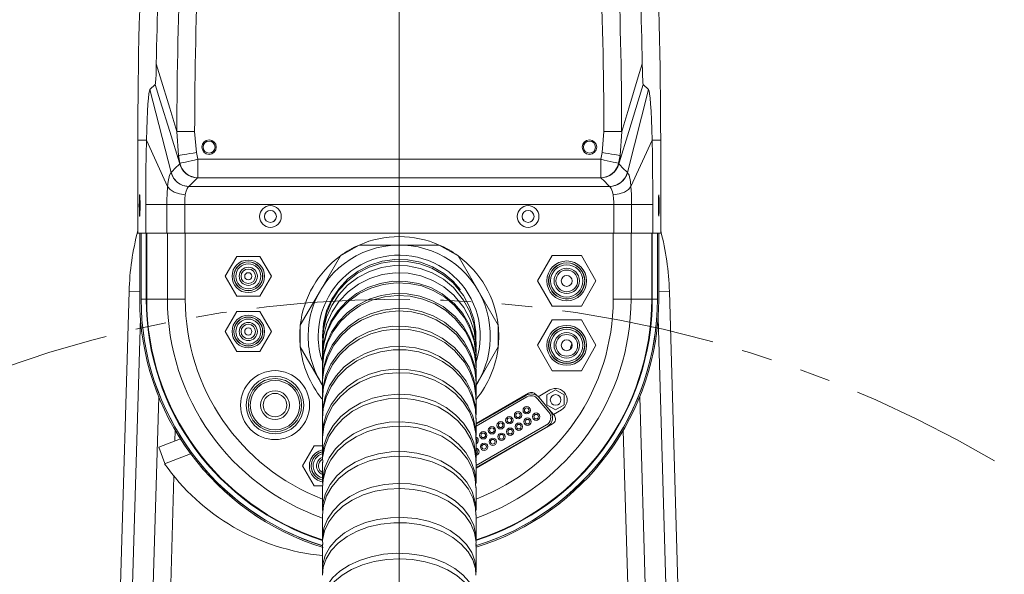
# Model space of a CAD drawing. Extents: x 13 to 426, y 7 to 274.
# Tile 10 of 14: x 204 to 245, y 160 to 183. Entities that reach past the tile are written whole.
import ezdxf

# ---------------------------------------------------------------- set-up
doc = ezdxf.new("R2010")
doc.units = 0
doc.header["$MEASUREMENT"] = 0
doc.header["$PDSIZE"] = -1
doc.linetypes.add('PHANTOM', pattern=[12.7, 6.35, -1.27, 1.27, -1.27, 1.27, -1.27])
doc.styles.add('SLDTEXTSTYLE0', font='txt', dxfattribs={"width": 0.75})
doc.dimstyles.new('SLDDIMSTYLE0', dxfattribs={"dimtxt": 4.233333, "dimasz": 3.9624, "dimexe": 3.175, "dimexo": 0.0625, "dimgap": 1.058333, "dimtad": 0, "dimtih": 1, "dimtoh": 1, "dimdec": 0, "dimlfac": 6.666667, "dimzin": 12, "dimdsep": 46, "dimtxsty": 'Standard', "dimsah": 1, "dimcen": 0.09, "dimclrd": 7, "dimclre": 7, "dimclrt": 7, "dimadec": 0, "dimazin": 0, "dimtfac": 1, "dimtofl": 0, "dimtmove": 0, "dimatfit": 3, "dimfxl": 1, "dimtolj": 1, "dimtzin": 12, "dimarcsym": 0})
doc.dimstyles.new('SLDDIMSTYLE1', dxfattribs={"dimtxt": 4.233333, "dimasz": 3.9624, "dimexe": 3.175, "dimexo": 0.0625, "dimgap": 1.058333, "dimtad": 0, "dimtih": 1, "dimtoh": 1, "dimdec": 0, "dimlfac": 6.666667, "dimzin": 12, "dimdsep": 46, "dimtxsty": 'Standard', "dimsah": 1, "dimcen": 0.09, "dimclrd": 7, "dimclre": 7, "dimclrt": 7, "dimadec": 0, "dimazin": 0, "dimtfac": 1, "dimtdec": 4, "dimtofl": 0, "dimtmove": 0, "dimatfit": 3, "dimfxl": 1, "dimtolj": 1, "dimtzin": 12, "dimarcsym": 0})
doc.dimstyles.new('SLDDIMSTYLE2', dxfattribs={"dimtxt": 4.233333, "dimasz": 3.9624, "dimexe": 3.175, "dimexo": 0.0625, "dimgap": 1.058333, "dimtad": 0, "dimtih": 1, "dimtoh": 1, "dimdec": 0, "dimlfac": 6.666667, "dimzin": 12, "dimdsep": 46, "dimtxsty": 'Standard', "dimsah": 1, "dimcen": 0.09, "dimclrd": 7, "dimclre": 7, "dimclrt": 7, "dimadec": 0, "dimazin": 0, "dimtfac": 1, "dimtdec": 4, "dimtmove": 0, "dimatfit": 3, "dimfxl": 1, "dimtolj": 1, "dimtzin": 12, "dimarcsym": 0})

# ---------------------------------------------------------------- blocks, each defined once
blk = doc.blocks.new('*D2')
at = {"color": 7}
for p, q in [((163.644, 233.153), (158.644, 233.153)), ((175.821, 209.343), (163.644, 233.153))]:
    blk.add_line(p, q, dxfattribs=at)
for p in [(175.821, 209.343), (220.011, 122.938)]:
    blk.add_point(p, dxfattribs=at)
blk.add_solid([(175.821, 209.343), (174.605, 213.172), (173.429, 212.57)], dxfattribs=at)
at = {"color": 7, "char_height": 3.175, "attachment_point": 7, "style": 'SLDTEXTSTYLE0'}
for s, insert in [('MAXIMUM INTRUSION', (113.685, 237.066)), ('CONTACT RADIUS', (117.628, 232.024)), ('647mm (25.50in)', (119.143, 226.982))]:
    blk.add_mtext(s, dxfattribs=dict(at, insert=insert))
blk = doc.blocks.new('*D3')
at = {"color": 7}
for p, q in [((246.48, 208.957), (258.313, 247.415)), ((258.313, 247.415), (263.313, 247.415))]:
    blk.add_line(p, q, dxfattribs=at)
for p in [(246.48, 208.957), (220.011, 122.938)]:
    blk.add_point(p, dxfattribs=at)
blk.add_solid([(246.48, 208.957), (248.276, 212.55), (247.014, 212.939)], dxfattribs=at)
at = {"color": 7, "char_height": 3.175, "attachment_point": 7, "style": 'SLDTEXTSTYLE0'}
for s, insert in [('MAXIMUM RADIAL REACH', (264.901, 251.328)), ('FUNCTIONAL AREA', (272.461, 246.286)), ('600mm (23.62in)', (274.994, 241.244))]:
    blk.add_mtext(s, dxfattribs=dict(at, insert=insert))
blk = doc.blocks.new('*D4')
at = {"color": 7}
for p, q in [((234.707, 142.403), (293.432, 220.188)), ((293.432, 220.188), (298.432, 220.188))]:
    blk.add_line(p, q, dxfattribs=at)
for p in [(234.707, 142.403), (205.315, 103.472)]:
    blk.add_point(p, dxfattribs=at)
blk.add_solid([(234.707, 142.403), (237.621, 145.167), (236.567, 145.963)], dxfattribs=at)
at = {"color": 7, "char_height": 3.175, "attachment_point": 7, "style": 'SLDTEXTSTYLE0'}
for s, insert in [('MINIMUM RADIAL REACH', (300.02, 221.58)), ('162.6mm (6.40in)', (308.718, 216.538))]:
    blk.add_mtext(s, dxfattribs=dict(at, insert=insert))
blk = doc.blocks.new('*D5')
at = {"color": 7}
for p, q in [((220.011, 214.208), (220.011, 235.407)), ((125.041, 97.49), (111.374, 93.828))]:
    blk.add_line(p, q, dxfattribs=at)
for start, end in [(90, 147.09653), (150.19212, 195)]:
    blk.add_arc((220.011, 122.938), 109.294, start, end, dxfattribs=at)
for p in [(220.011, 212.938), (220.011, 122.938), (220.011, 122.938), (126.268, 97.819)]:
    blk.add_point(p, dxfattribs=at)
for points in [[(220.011, 232.232), (216.037, 232.82), (216.061, 231.5)], [(114.441, 94.65), (114.126, 98.655), (112.844, 98.336)]]:
    blk.add_solid(points, dxfattribs=at)
at = {"color": 7, "insert": (122.303, 178.659), "char_height": 3.175, "attachment_point": 7, "style": 'SLDTEXTSTYLE0'}
blk.add_mtext('105%%d', dxfattribs=at)
blk = doc.blocks.new('*D6')
at = {"color": 7}
for p, q in [((220.011, 214.208), (220.011, 235.365)), ((314.981, 97.49), (328.608, 93.839))]:
    blk.add_line(p, q, dxfattribs=at)
for start, end in [(39.89202, 90), (345, 36.52642)]:
    blk.add_arc((220.011, 122.938), 109.253, start, end, dxfattribs=at)
for p in [(220.011, 212.938), (220.011, 122.938), (220.011, 122.938), (313.754, 97.819)]:
    blk.add_point(p, dxfattribs=at)
for points in [[(220.011, 232.19), (223.96, 231.458), (223.984, 232.779)], [(325.541, 94.661), (327.138, 98.347), (325.856, 98.665)]]:
    blk.add_solid(points, dxfattribs=at)
at = {"color": 7, "insert": (301.517, 189.356), "char_height": 3.175, "attachment_point": 7, "style": 'SLDTEXTSTYLE0'}
blk.add_mtext('105%%d', dxfattribs=at)

msp = doc.modelspace()

# ---------------------------------------------------------------- linework, layer by layer
at = {"color": 7, "linetype": 'Continuous', "lineweight": 0}
msp.add_line((220.011, 122.938), (220.011, 212.938), dxfattribs=at)
at = {"color": 7, "linetype": 'Continuous', "lineweight": 15}
for p, q in [((209.685, 180.368), (209.905, 180.587)), ((209.685, 180.368), (210.563, 176.936)), ((229.459, 176.936), (230.337, 180.368)), ((230.116, 180.587), (230.337, 180.368)), ((210.866, 177.641), (210.802, 178.633)), ((211.539, 178.632), (211.613, 177.768)), ((228.409, 177.768), (228.482, 178.632)), ((229.22, 178.633), (229.155, 177.641)), ((209.542, 178.275), (209.186, 178.275)), ((209.186, 178.275), (209.186, 174.431)), ((209.542, 178.275), (210.418, 176.357)), ((229.603, 176.357), (230.48, 178.275)), ((230.48, 178.275), (230.835, 178.275)), ((230.835, 174.431), (230.835, 178.275)), ((211.613, 177.768), (211.668, 177.486)), ((228.353, 177.486), (228.409, 177.768)), ((210.927, 177.319), (210.866, 177.641)), ((210.923, 177.293), (210.909, 177.336)), ((211.668, 177.486), (228.353, 177.486)), ((211.668, 176.724), (211.668, 177.486)), ((228.353, 176.724), (228.353, 177.486)), ((229.155, 177.641), (229.095, 177.319)), ((229.112, 177.336), (229.099, 177.293)), ((210.563, 176.937), (210.562, 176.937)), ((210.923, 177.293), (210.927, 177.319)), ((229.095, 177.319), (229.099, 177.293)), ((229.458, 176.937), (229.459, 176.937)), ((211.668, 176.724), (211.66, 176.719)), ((228.353, 176.724), (211.668, 176.724)), ((228.361, 176.719), (228.353, 176.724)), ((211.301, 176.364), (211.298, 176.361)), ((211.301, 176.364), (228.72, 176.364)), ((228.723, 176.361), (228.72, 176.364)), ((209.513, 175.614), (210.39, 175.614)), ((209.513, 174.431), (209.513, 175.614)), ((210.39, 175.614), (211.127, 175.614)), ((210.39, 174.431), (210.39, 175.614)), ((228.894, 175.614), (211.127, 175.614)), ((211.127, 175.614), (211.127, 174.431)), ((228.894, 175.614), (229.632, 175.614)), ((228.894, 174.431), (228.894, 175.614)), ((229.632, 175.614), (229.632, 174.431)), ((229.632, 175.614), (230.508, 175.614)), ((230.508, 175.614), (230.508, 174.431)), ((209.513, 174.431), (209.186, 174.431)), ((209.266, 174.431), (209.266, 171.688)), ((209.324, 174.431), (209.324, 171.688)), ((209.324, 171.688), (209.324, 174.431)), ((209.513, 174.431), (210.39, 174.431)), ((209.534, 171.688), (209.534, 174.431)), ((209.558, 174.431), (209.558, 171.688)), ((210.39, 174.431), (211.127, 174.431)), ((210.414, 171.688), (210.414, 174.431)), ((228.894, 174.431), (211.127, 174.431)), ((211.151, 174.431), (211.151, 171.688)), ((228.87, 171.688), (228.87, 174.431)), ((228.894, 174.431), (229.632, 174.431)), ((229.608, 174.431), (229.608, 171.688)), ((229.632, 174.431), (230.508, 174.431)), ((230.463, 171.688), (230.463, 174.431)), ((230.487, 174.431), (230.487, 171.688)), ((230.835, 174.431), (230.508, 174.431)), ((230.697, 171.688), (230.697, 174.431)), ((230.698, 174.431), (230.698, 171.688)), ((230.756, 171.688), (230.756, 174.431)), ((218.352, 173.935), (217.574, 173.486)), ((220.011, 173.935), (218.352, 173.935)), ((221.67, 173.935), (220.011, 173.935)), ((222.448, 173.486), (221.67, 173.935)), ((213.286, 173.465), (212.81, 172.64)), ((214.239, 173.465), (213.286, 173.465)), ((214.715, 172.64), (214.239, 173.465)), ((217.574, 173.486), (216.745, 172.049)), ((223.278, 172.049), (222.448, 173.486)), ((226.339, 173.5), (225.732, 172.45)), ((227.551, 173.5), (226.339, 173.5)), ((228.157, 172.45), (227.551, 173.5)), ((212.81, 172.64), (213.286, 171.815)), ((214.239, 171.815), (214.715, 172.64)), ((225.732, 172.45), (226.339, 171.4)), ((227.551, 171.4), (228.157, 172.45)), ((216.745, 172.049), (215.915, 170.613)), ((224.107, 170.613), (223.278, 172.049)), ((208.382, 156.864), (208.825, 172.015)), ((209.266, 172.002), (208.825, 172.015)), ((209.534, 171.688), (209.324, 171.688)), ((209.324, 171.688), (209.324, 171.688)), ((209.558, 171.688), (209.534, 171.688)), ((210.414, 171.688), (209.558, 171.688)), ((210.414, 171.688), (211.151, 171.688)), ((213.286, 171.815), (214.239, 171.815)), ((229.608, 171.688), (228.87, 171.688)), ((229.608, 171.688), (230.463, 171.688)), ((230.463, 171.688), (230.487, 171.688)), ((230.487, 171.688), (230.697, 171.688)), ((230.698, 171.688), (230.697, 171.688)), ((230.756, 172.002), (231.196, 172.015)), ((231.639, 156.864), (231.196, 172.015)), ((226.339, 171.4), (227.551, 171.4)), ((207.901, 123.292), (209.294, 170.915)), ((213.286, 171.179), (212.81, 170.354)), ((214.239, 171.179), (213.286, 171.179)), ((214.715, 170.354), (214.239, 171.179)), ((226.339, 170.833), (225.732, 169.783)), ((227.551, 170.833), (226.339, 170.833)), ((228.157, 169.783), (227.551, 170.833)), ((232.121, 123.292), (230.728, 170.915)), ((215.915, 170.613), (215.915, 169.714)), ((224.107, 169.714), (224.107, 170.613)), ((212.81, 170.354), (213.286, 169.529)), ((214.239, 169.529), (214.715, 170.354)), ((215.915, 169.714), (216.745, 168.278)), ((216.83, 169.93), (216.83, 169.71)), ((216.83, 169.657), (216.83, 169.35)), ((223.192, 169.71), (223.192, 169.93)), ((223.192, 169.35), (223.192, 169.657)), ((223.278, 168.278), (224.107, 169.714)), ((225.732, 169.783), (226.339, 168.733)), ((227.551, 168.733), (228.157, 169.783)), ((213.286, 169.529), (214.239, 169.529)), ((216.83, 169.28), (216.83, 168.888)), ((223.192, 168.888), (223.192, 169.28)), ((216.83, 168.801), (216.83, 168.325)), ((223.192, 168.325), (223.192, 168.801)), ((226.339, 168.733), (227.551, 168.733)), ((216.745, 168.278), (216.83, 168.13)), ((216.83, 168.221), (216.83, 167.664)), ((223.192, 168.13), (223.278, 168.278)), ((223.192, 167.664), (223.192, 168.221)), ((208.756, 123.267), (210.054, 167.647)), ((225.366, 167.8), (223.192, 166.545)), ((225.259, 167.712), (223.192, 166.519)), ((225.298, 167.646), (223.192, 166.431)), ((225.298, 167.646), (223.192, 166.431)), ((225.717, 167.693), (225.666, 167.751)), ((226.201, 167.02), (225.741, 167.568)), ((226.201, 167.02), (225.741, 167.568)), ((226.247, 167.935), (225.763, 167.655)), ((226.26, 167.069), (225.8, 167.617)), ((226.485, 167.935), (226.128, 167.729)), ((226.128, 167.729), (226.128, 167.316)), ((226.842, 167.729), (226.485, 167.935)), ((226.842, 167.316), (226.842, 167.729)), ((229.967, 167.647), (231.265, 123.267)), ((216.83, 167.544), (216.83, 166.905)), ((223.164, 167.281), (223.186, 166.882)), ((223.192, 166.905), (223.192, 167.544)), ((226.128, 167.316), (226.485, 167.11)), ((226.396, 166.921), (226.134, 167.218)), ((226.485, 167.11), (226.842, 167.316)), ((216.83, 166.769), (216.83, 166.053)), ((223.192, 166.053), (223.192, 166.769)), ((226.396, 166.921), (226.723, 167.11)), ((226.421, 166.893), (226.396, 166.921)), ((223.192, 164.697), (226.36, 166.526)), ((223.192, 164.807), (226.108, 166.491)), ((223.192, 164.807), (226.108, 166.491)), ((223.192, 164.719), (226.146, 166.425)), ((210.738, 166.258), (210.726, 165.821)), ((223.181, 166.283), (223.181, 166.033)), ((230.541, 123.245), (229.283, 166.258)), ((210.052, 165.563), (210.952, 165.908)), ((210.052, 165.563), (210.311, 164.887)), ((216.486, 165.616), (216.01, 164.791)), ((216.83, 165.616), (216.486, 165.616)), ((216.83, 165.902), (216.83, 165.109)), ((223.192, 165.109), (223.192, 165.902)), ((211.374, 165.295), (210.294, 164.88)), ((223.191, 165.19), (223.177, 164.978)), ((216.01, 164.791), (216.486, 163.966)), ((216.83, 164.943), (216.83, 164.077)), ((223.192, 164.077), (223.192, 164.943)), ((210.683, 164.365), (209.481, 123.245)), ((216.486, 163.966), (216.84, 163.966)), ((216.83, 163.896), (216.83, 162.961)), ((223.192, 162.961), (223.192, 163.896)), ((223.171, 163.24), (223.183, 162.941)), ((216.83, 162.767), (216.83, 161.764)), ((223.192, 161.764), (223.192, 162.767)), ((223.19, 161.849), (223.18, 161.7)), ((216.83, 161.557), (216.83, 160.492)), ((223.192, 160.492), (223.192, 161.557)), ((223.19, 160.401), (223.179, 160.345))]:
    msp.add_line(p, q, dxfattribs=at)
at = {"color": 7, "linetype": 'Continuous', "lineweight": 15, "flags": 128}
for points in [[(209.905, 180.587), (209.914, 180.613), (209.924, 180.682), (209.933, 180.806), (209.941, 180.996), (209.947, 181.207), (209.952, 181.441)], [(209.952, 181.441), (210.116, 180.901), (210.51, 179.598), (210.802, 178.633)], [(229.22, 178.633), (229.511, 179.598), (229.905, 180.901), (230.07, 181.441)], [(230.07, 181.441), (230.076, 181.146), (230.082, 180.933), (230.091, 180.768), (230.102, 180.645), (230.116, 180.587)], [(209.542, 178.275), (209.554, 178.72), (209.569, 179.121), (209.586, 179.473), (209.605, 179.773), (209.624, 180.016), (209.645, 180.198), (209.665, 180.316), (209.685, 180.368)], [(210.909, 177.336), (210.51, 178.633), (210.115, 179.91), (209.905, 180.587)], [(230.116, 180.587), (229.906, 179.91), (229.511, 178.633), (229.112, 177.336)], [(230.337, 180.368), (230.357, 180.316), (230.377, 180.197), (230.397, 180.016), (230.417, 179.775), (230.435, 179.475), (230.452, 179.123), (230.467, 178.72), (230.48, 178.275)], [(210.802, 178.633), (210.843, 178.633), (210.903, 178.633), (210.98, 178.633), (211.073, 178.633), (211.178, 178.633), (211.293, 178.632), (211.415, 178.632), (211.539, 178.632)], [(229.22, 178.633), (229.178, 178.633), (229.118, 178.633), (229.041, 178.633), (228.948, 178.633), (228.843, 178.633), (228.728, 178.632), (228.607, 178.632), (228.482, 178.632)], [(209.513, 175.614), (209.515, 176.315), (209.52, 177.006), (209.529, 177.665), (209.542, 178.275)], [(230.48, 178.275), (230.492, 177.666), (230.501, 177.006), (230.506, 176.315), (230.508, 175.614)], [(210.866, 177.641), (210.894, 177.646), (210.945, 177.654), (211.019, 177.667), (211.112, 177.683), (211.222, 177.701), (211.345, 177.722), (211.476, 177.745), (211.613, 177.768)], [(228.409, 177.768), (228.545, 177.745), (228.677, 177.722), (228.799, 177.701), (228.909, 177.683), (229.002, 177.667), (229.076, 177.654), (229.127, 177.646), (229.155, 177.641)], [(210.866, 177.641), (210.869, 177.602), (210.873, 177.564), (210.877, 177.526), (210.882, 177.488), (210.888, 177.45), (210.894, 177.412), (210.902, 177.374), (210.909, 177.336)], [(210.927, 177.319), (210.949, 177.324), (210.997, 177.334), (211.068, 177.351), (211.16, 177.371), (211.271, 177.396), (211.395, 177.424), (211.529, 177.455), (211.668, 177.486)], [(228.353, 177.486), (228.492, 177.455), (228.626, 177.424), (228.75, 177.396), (228.861, 177.371), (228.953, 177.351), (229.025, 177.334), (229.072, 177.324), (229.095, 177.319)], [(229.112, 177.336), (229.12, 177.374), (229.127, 177.412), (229.133, 177.45), (229.139, 177.488), (229.144, 177.526), (229.148, 177.564), (229.152, 177.602), (229.155, 177.641)], [(210.418, 176.357), (210.442, 176.566), (210.497, 176.824), (210.555, 176.931), (210.563, 176.935), (210.563, 176.935)], [(210.562, 176.937), (210.664, 176.708), (210.833, 176.523), (211.053, 176.403), (211.298, 176.361)], [(210.563, 176.937), (210.617, 176.991), (210.724, 177.097), (210.923, 177.293)], [(210.563, 176.937), (210.604, 176.819), (210.664, 176.708), (210.741, 176.609), (210.834, 176.524), (210.939, 176.456), (211.054, 176.405), (211.176, 176.374), (211.301, 176.364)], [(210.923, 177.293), (210.964, 177.174), (211.024, 177.064), (211.101, 176.964), (211.193, 176.879), (211.299, 176.811), (211.414, 176.76), (211.535, 176.729), (211.66, 176.719)], [(211.668, 176.724), (211.541, 176.736), (211.417, 176.768), (211.3, 176.82), (211.194, 176.892), (211.101, 176.98), (211.024, 177.083), (210.965, 177.196), (210.927, 177.319)], [(229.095, 177.319), (229.056, 177.196), (228.997, 177.083), (228.92, 176.98), (228.828, 176.892), (228.721, 176.82), (228.604, 176.768), (228.481, 176.736), (228.353, 176.724)], [(228.361, 176.719), (228.486, 176.729), (228.608, 176.76), (228.723, 176.811), (228.828, 176.879), (228.92, 176.964), (228.998, 177.064), (229.058, 177.174), (229.099, 177.293)], [(228.72, 176.364), (228.846, 176.374), (228.967, 176.405), (229.082, 176.456), (229.187, 176.524), (229.28, 176.609), (229.357, 176.708), (229.417, 176.819), (229.458, 176.937)], [(228.723, 176.361), (228.784, 176.364), (228.887, 176.38), (229.026, 176.425), (229.189, 176.523), (229.361, 176.711), (229.459, 176.937)], [(229.099, 177.293), (229.153, 177.239), (229.26, 177.133), (229.458, 176.937)], [(229.459, 176.935), (229.459, 176.935), (229.466, 176.931), (229.524, 176.826), (229.579, 176.57), (229.603, 176.357)], [(211.66, 176.719), (211.514, 176.575), (211.368, 176.43), (211.301, 176.364)], [(228.72, 176.364), (228.653, 176.43), (228.507, 176.575), (228.361, 176.719)], [(210.39, 175.614), (210.39, 175.614), (210.392, 175.818), (210.399, 176.043), (210.418, 176.357), (210.418, 176.357)], [(210.418, 176.357), (210.52, 176.23), (210.689, 176.124), (210.909, 176.049), (211.154, 176.014)], [(211.295, 176.361), (211.287, 176.356), (211.229, 176.281), (211.177, 176.129), (211.154, 176.015)], [(228.867, 176.015), (228.844, 176.131), (228.791, 176.282), (228.734, 176.357), (228.726, 176.361)], [(228.867, 176.014), (229.113, 176.049), (229.332, 176.124), (229.502, 176.23), (229.603, 176.357)], [(229.603, 176.357), (229.603, 176.357), (229.623, 176.043), (229.63, 175.818), (229.632, 175.614), (229.632, 175.614)], [(209.249, 175.574), (209.25, 175.42), (209.253, 175.284), (209.257, 175.184), (209.262, 175.131), (209.268, 175.131), (209.273, 175.184), (209.277, 175.284), (209.28, 175.42), (209.281, 175.574), (209.28, 175.728), (209.277, 175.863), (209.273, 175.963), (209.268, 176.017), (209.262, 176.017), (209.257, 175.963), (209.253, 175.863), (209.25, 175.728), (209.249, 175.574)], [(211.154, 176.015), (211.136, 175.843), (211.129, 175.723), (211.127, 175.614)], [(228.894, 175.614), (228.892, 175.723), (228.886, 175.843), (228.867, 176.015)], [(230.741, 175.574), (230.742, 175.42), (230.744, 175.284), (230.748, 175.184), (230.754, 175.131), (230.759, 175.131), (230.764, 175.184), (230.768, 175.284), (230.771, 175.42), (230.772, 175.574), (230.771, 175.728), (230.768, 175.863), (230.764, 175.963), (230.759, 176.017), (230.754, 176.017), (230.748, 175.963), (230.744, 175.863), (230.742, 175.728), (230.741, 175.574)], [(222.265, 172.409), (221.855, 172.755), (221.394, 173.028), (220.894, 173.219), (220.368, 173.324), (219.832, 173.339), (219.301, 173.264), (218.791, 173.101), (218.315, 172.854), (217.887, 172.531), (217.52, 172.141), (217.223, 171.695), (217.005, 171.205), (216.873, 170.686), (216.83, 170.156)], [(222.24, 172.365), (221.827, 172.706), (221.363, 172.974), (220.86, 173.159), (220.334, 173.258), (219.798, 173.267), (219.268, 173.187), (218.759, 173.018), (218.286, 172.767), (217.862, 172.44), (217.498, 172.047), (217.207, 171.598), (216.994, 171.107), (216.868, 170.587), (216.832, 170.081)], [(222.251, 172.173), (221.84, 172.515), (221.377, 172.783), (220.876, 172.97), (220.349, 173.072), (219.814, 173.083), (219.283, 173.006), (218.774, 172.84), (218.299, 172.593), (217.873, 172.27), (217.508, 171.88), (217.214, 171.435), (216.999, 170.948), (216.87, 170.431), (216.83, 169.904)], [(222.271, 171.861), (221.863, 172.203), (221.402, 172.473), (220.902, 172.663), (220.377, 172.768), (219.841, 172.784), (219.31, 172.712), (218.799, 172.552), (218.323, 172.311), (217.894, 171.994), (217.525, 171.611), (217.228, 171.173), (217.008, 170.691), (216.875, 170.18), (216.83, 169.654), (216.831, 169.641)], [(222.159, 172.511), (222.261, 172.413), (222.535, 172.1), (222.544, 172.088)], [(222.298, 171.43), (221.894, 171.773), (221.437, 172.045), (220.94, 172.239), (220.416, 172.349), (219.88, 172.371), (219.348, 172.306), (218.835, 172.154), (218.356, 171.922), (217.923, 171.614), (217.55, 171.24), (217.247, 170.81), (217.021, 170.337), (216.882, 169.834), (216.83, 169.315), (216.833, 169.272)], [(216.836, 169.333), (216.86, 169.777), (216.979, 170.285), (217.183, 170.767), (217.468, 171.208), (217.825, 171.597), (218.244, 171.922), (218.713, 172.174), (219.219, 172.346), (219.747, 172.433), (220.283, 172.432), (220.812, 172.344), (221.317, 172.171), (221.786, 171.918), (222.298, 171.5)], [(223.181, 170.156), (223.182, 170.346), (223.096, 170.874), (222.922, 171.38), (222.665, 171.85), (222.24, 172.365)], [(223.181, 169.904), (223.184, 170.16), (223.1, 170.686), (222.928, 171.19), (222.674, 171.659), (222.251, 172.173)], [(222.333, 170.883), (221.935, 171.226), (221.482, 171.501), (220.988, 171.699), (220.465, 171.815), (219.93, 171.845), (219.398, 171.789), (218.882, 171.648), (218.399, 171.426), (217.962, 171.13), (217.582, 170.768), (217.272, 170.349), (217.039, 169.887), (216.891, 169.394), (216.831, 168.884), (216.837, 168.778)], [(216.832, 168.863), (216.867, 169.356), (216.994, 169.854), (217.206, 170.325), (217.498, 170.755), (217.861, 171.133), (218.286, 171.446), (218.759, 171.687), (219.268, 171.849), (219.798, 171.926), (220.333, 171.917), (220.86, 171.823), (221.363, 171.644), (221.827, 171.388), (222.333, 170.97)], [(223.181, 169.642), (223.186, 169.858), (223.107, 170.38), (222.939, 170.881), (222.689, 171.348), (222.271, 171.861)], [(216.833, 168.309), (216.83, 168.34), (216.878, 168.841), (217.015, 169.327), (217.236, 169.785), (217.537, 170.201), (217.908, 170.565), (218.338, 170.864), (218.816, 171.092), (219.328, 171.241), (219.86, 171.307), (220.395, 171.289), (220.92, 171.186), (221.419, 171.002), (221.878, 170.743), (222.375, 170.323)], [(222.298, 171.5), (222.637, 171.096), (222.901, 170.643), (223.083, 170.153), (223.178, 169.64), (223.181, 169.332)], [(223.182, 169.27), (223.188, 169.441), (223.115, 169.957), (222.954, 170.454), (222.71, 170.918), (222.298, 171.43)], [(222.375, 170.22), (221.984, 170.563), (221.537, 170.841), (221.046, 171.044), (220.527, 171.168), (219.993, 171.207), (219.459, 171.162), (218.941, 171.033), (218.453, 170.824), (218.009, 170.542), (217.623, 170.194), (217.304, 169.789), (217.062, 169.34), (216.904, 168.86), (216.833, 168.361), (216.84, 168.2)], [(222.333, 170.97), (222.665, 170.567), (222.922, 170.117), (223.096, 169.632), (223.183, 169.125), (223.181, 168.863)], [(223.183, 168.778), (223.19, 168.911), (223.126, 169.421), (222.973, 169.912), (222.736, 170.373), (222.333, 170.883)], [(222.297, 169.573), (221.893, 169.895), (221.435, 170.152), (220.937, 170.334), (220.413, 170.437), (219.878, 170.458), (219.346, 170.396), (218.833, 170.253), (218.354, 170.034), (217.922, 169.743), (217.548, 169.39), (217.246, 168.985), (217.021, 168.539), (216.881, 168.064), (216.83, 167.575), (216.833, 167.541)], [(216.832, 167.583), (216.86, 168.064), (216.978, 168.543), (217.182, 168.998), (217.467, 169.414), (217.823, 169.781), (218.242, 170.087), (218.711, 170.326), (219.217, 170.488), (219.745, 170.57), (220.281, 170.569), (220.81, 170.487), (221.315, 170.324), (221.784, 170.086), (222.297, 169.692)], [(222.375, 170.323), (222.699, 169.922), (222.946, 169.476), (223.11, 168.997), (223.187, 168.499), (223.182, 168.31)], [(223.187, 168.201), (223.192, 168.271), (223.138, 168.771), (222.995, 169.256), (222.768, 169.712), (222.375, 170.22)], [(223.177, 166.75), (223.165, 167.143), (223.049, 167.61), (222.848, 168.053), (222.566, 168.459), (222.212, 168.818), (221.795, 169.118), (221.328, 169.352), (220.823, 169.512), (220.295, 169.595), (219.759, 169.597), (219.23, 169.52), (218.723, 169.363), (218.253, 169.134), (217.833, 168.837), (217.475, 168.482), (217.188, 168.077), (216.982, 167.636), (216.862, 167.17), (216.835, 166.751)], [(216.84, 166.828), (216.845, 167.186), (216.943, 167.656), (217.128, 168.104), (217.395, 168.519), (217.736, 168.888), (218.142, 169.2), (218.6, 169.448), (219.099, 169.623), (219.623, 169.721), (220.159, 169.739), (220.69, 169.677), (221.202, 169.535), (221.681, 169.32), (222.112, 169.035), (222.483, 168.691), (222.784, 168.295), (223.007, 167.86), (223.164, 167.281)], [(222.297, 169.692), (222.636, 169.312), (222.9, 168.884), (223.083, 168.422), (223.178, 167.939), (223.181, 167.655)], [(223.182, 167.543), (223.188, 167.697), (223.115, 168.184), (222.953, 168.653), (222.709, 169.09), (222.297, 169.573)], [(216.833, 166.033), (216.865, 166.459), (216.989, 166.91), (217.198, 167.336), (217.487, 167.726), (217.848, 168.068), (218.271, 168.353), (218.742, 168.573), (219.25, 168.721), (219.779, 168.794), (220.315, 168.788), (220.843, 168.706), (221.346, 168.547), (221.812, 168.318), (222.227, 168.025), (222.579, 167.676), (222.857, 167.28), (223.056, 166.85), (223.181, 166.283)], [(223.175, 165.88), (223.182, 166.129), (223.092, 166.585), (222.916, 167.023), (222.657, 167.428), (222.323, 167.79), (221.923, 168.098), (221.469, 168.345), (220.973, 168.521), (220.451, 168.624), (219.915, 168.649), (219.383, 168.596), (218.868, 168.466), (218.386, 168.264), (217.95, 167.995), (217.572, 167.667), (217.264, 167.288), (217.034, 166.87), (216.888, 166.424), (216.831, 165.964), (216.837, 165.88)], [(216.837, 165.106), (216.832, 165.196), (216.894, 165.639), (217.046, 166.068), (217.281, 166.469), (217.594, 166.831), (217.975, 167.145), (218.415, 167.401), (218.899, 167.592), (219.415, 167.712), (219.948, 167.758), (220.483, 167.729), (221.005, 167.626), (221.498, 167.451), (221.949, 167.21), (222.345, 166.909), (222.675, 166.557), (222.929, 166.164), (223.1, 165.741), (223.191, 165.19)], [(223.183, 164.933), (223.191, 165.021), (223.13, 165.464), (222.981, 165.893), (222.747, 166.295), (222.436, 166.658), (222.055, 166.973), (221.617, 167.23), (221.133, 167.422), (220.618, 167.544), (220.085, 167.592), (219.55, 167.565), (219.028, 167.463), (218.534, 167.29), (218.082, 167.05), (217.685, 166.75), (217.354, 166.399), (217.098, 166.007), (216.925, 165.584), (216.839, 165.144), (216.841, 164.931)], [(223.187, 163.885), (223.16, 164.256), (223.04, 164.674), (222.833, 165.069), (222.547, 165.431), (222.188, 165.749), (221.768, 166.015), (221.298, 166.221), (220.791, 166.361), (220.263, 166.43), (219.727, 166.428), (219.199, 166.354), (218.694, 166.21), (218.227, 166), (217.81, 165.731), (217.455, 165.41), (217.173, 165.046), (216.973, 164.648), (216.857, 164.23), (216.837, 163.886)], [(216.841, 164.06), (216.843, 164.301), (216.934, 164.723), (217.114, 165.127), (217.376, 165.501), (217.713, 165.834), (218.114, 166.117), (218.57, 166.343), (219.067, 166.504), (219.59, 166.596), (220.125, 166.617), (220.658, 166.565), (221.171, 166.444), (221.652, 166.254), (222.086, 166.003), (222.462, 165.697), (222.768, 165.346), (222.995, 164.958), (223.138, 164.545), (223.187, 164.059)], [(223.175, 162.747), (223.172, 163.043), (223.066, 163.443), (222.874, 163.825), (222.6, 164.176), (222.253, 164.488), (221.842, 164.751), (221.38, 164.957), (220.878, 165.101), (220.352, 165.179), (219.816, 165.188), (219.286, 165.129), (218.776, 165.003), (218.301, 164.813), (217.875, 164.565), (217.51, 164.266), (217.215, 163.924), (217, 163.55), (216.871, 163.153), (216.83, 162.747)], [(216.839, 162.941), (216.851, 163.244), (216.959, 163.644), (217.152, 164.025), (217.427, 164.376), (217.775, 164.687), (218.187, 164.949), (218.651, 165.154), (219.153, 165.297), (219.679, 165.374), (220.215, 165.382), (220.745, 165.322), (221.254, 165.194), (221.728, 165.003), (222.153, 164.754), (222.518, 164.455), (222.811, 164.112), (223.025, 163.737), (223.171, 163.24)], [(216.837, 161.755), (216.831, 161.826), (216.89, 162.211), (217.038, 162.584), (217.271, 162.934), (217.581, 163.25), (217.96, 163.524), (218.397, 163.748), (218.88, 163.916), (219.396, 164.023), (219.928, 164.066), (220.463, 164.043), (220.986, 163.956), (221.48, 163.806), (221.933, 163.599), (222.331, 163.339), (222.664, 163.035), (222.921, 162.695), (223.096, 162.328), (223.19, 161.849)], [(223.181, 161.543), (223.19, 161.639), (223.126, 162.024), (222.974, 162.396), (222.737, 162.744), (222.423, 163.058), (222.041, 163.33), (221.601, 163.551), (221.116, 163.716), (220.599, 163.82), (220.066, 163.859), (219.531, 163.833), (219.01, 163.742), (218.517, 163.59), (218.067, 163.379), (217.672, 163.118), (217.343, 162.811), (217.09, 162.469), (216.92, 162.101), (216.837, 161.718), (216.841, 161.542)], [(216.841, 160.334), (216.836, 160.353), (216.848, 160.719), (216.948, 161.078), (217.136, 161.42), (217.405, 161.736), (217.749, 162.017), (218.156, 162.254), (218.617, 162.441), (219.117, 162.573), (219.642, 162.646), (220.178, 162.658), (220.709, 162.608), (221.22, 162.498), (221.697, 162.331), (222.126, 162.112), (222.495, 161.847), (222.793, 161.543), (223.013, 161.21), (223.147, 160.856), (223.19, 160.401), (223.19, 160.401)], [(223.184, 160.27), (223.167, 160.543), (223.056, 160.901), (222.858, 161.24), (222.579, 161.552), (222.227, 161.828), (221.813, 162.06), (221.347, 162.241), (220.843, 162.366), (220.316, 162.431), (219.78, 162.436), (219.251, 162.378), (218.743, 162.262), (218.271, 162.088), (217.849, 161.863), (217.488, 161.593), (217.198, 161.285), (216.989, 160.949), (216.865, 160.593), (216.835, 160.271)], [(216.842, 159.063), (216.83, 159.175), (216.884, 159.515), (217.025, 159.845), (217.252, 160.155), (217.557, 160.436), (217.932, 160.68), (218.366, 160.881), (218.846, 161.033), (219.36, 161.131), (219.892, 161.172), (220.427, 161.157), (220.951, 161.083), (221.448, 160.955), (221.904, 160.776), (222.306, 160.55), (222.643, 160.284), (222.906, 159.986), (223.086, 159.664), (223.18, 159.327), (223.175, 159.128)], [(223.182, 158.899), (223.189, 159.008), (223.119, 159.347), (222.961, 159.673), (222.719, 159.979), (222.4, 160.254), (222.014, 160.491), (221.57, 160.682), (221.082, 160.824), (220.564, 160.912), (220.03, 160.943), (219.496, 160.916), (218.976, 160.833), (218.486, 160.694), (218.039, 160.506), (217.648, 160.272), (217.324, 160), (217.076, 159.696), (216.912, 159.371), (216.836, 159.032), (216.841, 158.899)]]:
    msp.add_lwpolyline(points, dxfattribs=at)
at = {"color": 7, "linetype": 'Continuous', "lineweight": 15}
for centre, radius in [((212.136, 177.988), 0.3), ((212.136, 177.988), 0.247), ((227.886, 177.988), 0.3), ((227.886, 177.988), 0.247), ((214.677, 175.117), 0.45), ((214.677, 175.117), 0.247), ((225.345, 175.117), 0.45), ((225.345, 175.117), 0.247), ((213.762, 172.64), 0.675), ((226.945, 172.45), 0.825), ((213.762, 172.64), 0.6), ((213.762, 172.64), 0.593), ((213.762, 172.64), 0.517), ((213.762, 172.64), 0.375), ((213.762, 172.64), 0.3), ((226.945, 172.45), 0.75), ((226.945, 172.45), 0.743), ((226.945, 172.45), 0.667), ((226.945, 172.45), 0.525), ((226.945, 172.45), 0.45), ((213.762, 172.64), 0.15), ((226.945, 172.45), 0.225), ((213.762, 170.354), 0.675), ((213.762, 170.354), 0.6), ((213.762, 170.354), 0.593), ((213.762, 170.354), 0.517), ((213.762, 170.354), 0.375), ((213.762, 170.354), 0.3), ((213.762, 170.354), 0.15), ((226.945, 169.783), 0.825), ((226.945, 169.783), 0.75), ((226.945, 169.783), 0.743), ((226.945, 169.783), 0.667), ((226.945, 169.783), 0.525), ((226.945, 169.783), 0.45), ((226.945, 169.783), 0.225), ((214.867, 167.306), 1.429), ((214.867, 167.306), 1.191), ((214.867, 167.306), 1.101), ((214.867, 167.306), 1.025), ((214.867, 167.306), 0.594), ((214.867, 167.306), 0.486), ((226.485, 167.522), 0.219), ((225.288, 167.095), 0.152), ((225.288, 167.095), 0.0953), ((224.569, 166.68), 0.152), ((224.569, 166.68), 0.0953), ((224.928, 166.888), 0.152), ((224.928, 166.888), 0.0953), ((225.321, 166.622), 0.152), ((225.681, 166.829), 0.152), ((225.681, 166.829), 0.0953), ((223.849, 166.265), 0.152), ((223.849, 166.265), 0.0953), ((224.209, 166.472), 0.152), ((224.209, 166.472), 0.0953), ((224.602, 166.207), 0.152), ((224.962, 166.414), 0.152), ((224.962, 166.414), 0.0953), ((225.321, 166.622), 0.0953), ((223.49, 166.057), 0.152), ((223.49, 166.057), 0.0953), ((223.883, 165.791), 0.152), ((224.243, 165.999), 0.152), ((224.243, 165.999), 0.0953), ((224.602, 166.207), 0.0953), ((223.523, 165.584), 0.152), ((223.523, 165.584), 0.0953), ((223.883, 165.791), 0.0953)]:
    msp.add_circle(centre, radius, dxfattribs=at)
at = {"color": 7, "linetype": 'PHANTOM', "lineweight": 0}
for radius in [97.05, 90, 48.75]:
    msp.add_arc((220.011, 122.938), radius, 345, 195, dxfattribs=at)
at = {"color": 7, "linetype": 'Continuous', "lineweight": 15}
for centre, radius, start, end in [((396.711, 178.275), 187.524, 168.26052, 180), ((43.311, 178.275), 187.524, 360, 11.73948), ((396.711, 178.275), 186.786, 177.26862, 179.02879), ((43.311, 178.275), 186.786, 0.97121, 2.73138), ((396.711, 178.275), 185.909, 177.59559, 179.88959), ((396.711, 178.275), 185.172, 177.59371, 179.88959), ((43.311, 178.275), 185.172, 0.11041, 2.40629), ((43.311, 178.275), 185.909, 0.11041, 2.40441), ((220.011, 171.688), 6.105, 146.5894, 147.9402), ((220.011, 171.688), 6.105, 32.0598, 33.4106), ((220.011, 171.688), 11.19, 165.3098, 178.325), ((220.011, 171.688), 11.19, 1.675, 14.6902), ((220.011, 170.164), 4.121, 66.2619, 113.7381), ((220.011, 170.164), 3.772, 327.2947, 180), ((220.011, 170.164), 4.121, 113.7381, 126.2619), ((220.011, 170.164), 4.121, 53.7381, 66.2619), ((220.011, 170.164), 4.121, 126.2619, 173.7381), ((220.011, 170.164), 3.353, 342.2603, 180), ((220.011, 170.164), 4.121, 6.2619, 53.7381), ((220.011, 171.688), 10.745, 180, 252.9167), ((220.011, 171.688), 10.687, 180, 252.6273), ((220.011, 171.688), 10.687, 180, 252.6829), ((220.011, 171.688), 10.476, 180, 252.3399), ((220.011, 171.688), 10.453, 180, 252.3127), ((220.011, 171.688), 9.597, 180, 250.643), ((220.011, 171.688), 8.859, 180, 248.9579), ((220.011, 171.688), 10.687, 287.1809, 360), ((220.011, 171.688), 10.476, 287.6302, 0), ((220.011, 171.688), 10.453, 287.7092, 0), ((220.011, 171.688), 10.745, 287.2243, 360), ((220.011, 171.688), 8.859, 291.0474, 360), ((220.011, 171.688), 9.597, 289.3618, 360), ((220.011, 171.688), 10.687, 287.3834, 360), ((220.011, 170.164), 4.121, 173.7381, 186.2619), ((220.011, 170.164), 4.121, 353.7381, 6.2619), ((220.011, 170.164), 3.772, 180, 212.3434), ((220.011, 170.164), 3.353, 180, 198.3201), ((220.011, 170.164), 4.121, 186.2619, 219.0652), ((220.011, 170.164), 4.121, 320.4851, 353.7381), ((220.011, 171.688), 7.373, 343.5995, 345.6773), ((226.485, 167.522), 0.476, 300, 120), ((225.473, 167.343), 0.427, 40, 120), ((225.473, 167.343), 0.351, 40, 120), ((225.473, 167.343), 0.351, 40, 120), ((225.486, 167.592), 0.24, 41.3474, 120), ((225.933, 166.794), 0.351, 300, 40), ((225.933, 166.794), 0.351, 300, 40), ((225.933, 166.794), 0.427, 300, 40), ((226.24, 166.734), 0.24, 300, 41.3474), ((223.13, 165.849), 0.0953, 310.9125, 57.7081), ((223.13, 165.849), 0.152, 294.1619, 70.2334), ((223.164, 165.376), 0.152, 280.9105, 79.0895), ((216.963, 164.791), 0.675, 101.3611, 210), ((216.963, 164.791), 0.6, 102.8039, 210), ((216.963, 164.791), 0.593, 102.9688, 210), ((216.963, 164.791), 0.517, 104.8889, 210), ((216.963, 164.791), 0.375, 110.768, 210), ((223.164, 165.376), 0.0953, 287.6283, 72.3717), ((217.67, 170.048), 9.007, 215.014, 264.6446), ((216.963, 164.791), 0.3, 114.6231, 210), ((216.963, 164.791), 0.675, 210, 258.6389), ((216.963, 164.791), 0.6, 210, 257.1961), ((216.963, 164.791), 0.593, 210, 257.0312), ((216.963, 164.791), 0.517, 210, 255.1111), ((216.963, 164.791), 0.375, 210, 249.232), ((216.963, 164.791), 0.3, 210, 243.6898)]:
    msp.add_arc(centre, radius, start, end, dxfattribs=at)

# ---------------------------------------------------------------- dimensions: what is measured, and where the dimension line sits
for mpoint, text, picture, middle in [((246.48, 208.957), 'MAXIMUM RADIAL REACH\\PFUNCTIONAL AREA\\P600mm (23.62in)', '*D3', (291.222, 247.415)), ((175.821, 209.343), 'MAXIMUM INTRUSION\\PCONTACT RADIUS\\P647mm (25.50in)', '*D2', (135.371, 233.153))]:
    dim = msp.add_radius_dim(center=(220.011, 122.938), mpoint=mpoint, text=text, dimstyle='SLDDIMSTYLE1')
    dim.commit()
    dim.dimension.update_dxf_attribs({"geometry": picture, "text_midpoint": middle, "dimtype": 164})
dim = msp.add_diameter_dim_2p(p1=(205.315, 103.472), p2=(234.707, 142.403), text='MINIMUM RADIAL REACH\\P162.6mm (6.40in)', dimstyle='SLDDIMSTYLE2')
dim.commit()
dim.dimension.update_dxf_attribs({"geometry": '*D4', "text_midpoint": (325.531, 220.188), "dimtype": 163})
for base, line1, line2, picture, middle in [((171.671, 220.96), ((220.011, 212.938), (220.011, 122.938)), ((220.011, 122.938), (126.268, 97.819)), '*D5', (133.302, 189.472)), ((327.164, 144.252), ((313.754, 97.819), (220.011, 122.938)), ((220.011, 122.938), (220.011, 212.938)), '*D6', (306.687, 189.446))]:
    dim = msp.add_angular_dim_2l(base=base, line1=line1, line2=line2, dimstyle='SLDDIMSTYLE0')
    dim.commit()
    dim.dimension.update_dxf_attribs({"geometry": picture, "text_midpoint": middle, "dimtype": 162})

doc.saveas('drawing.dxf')
